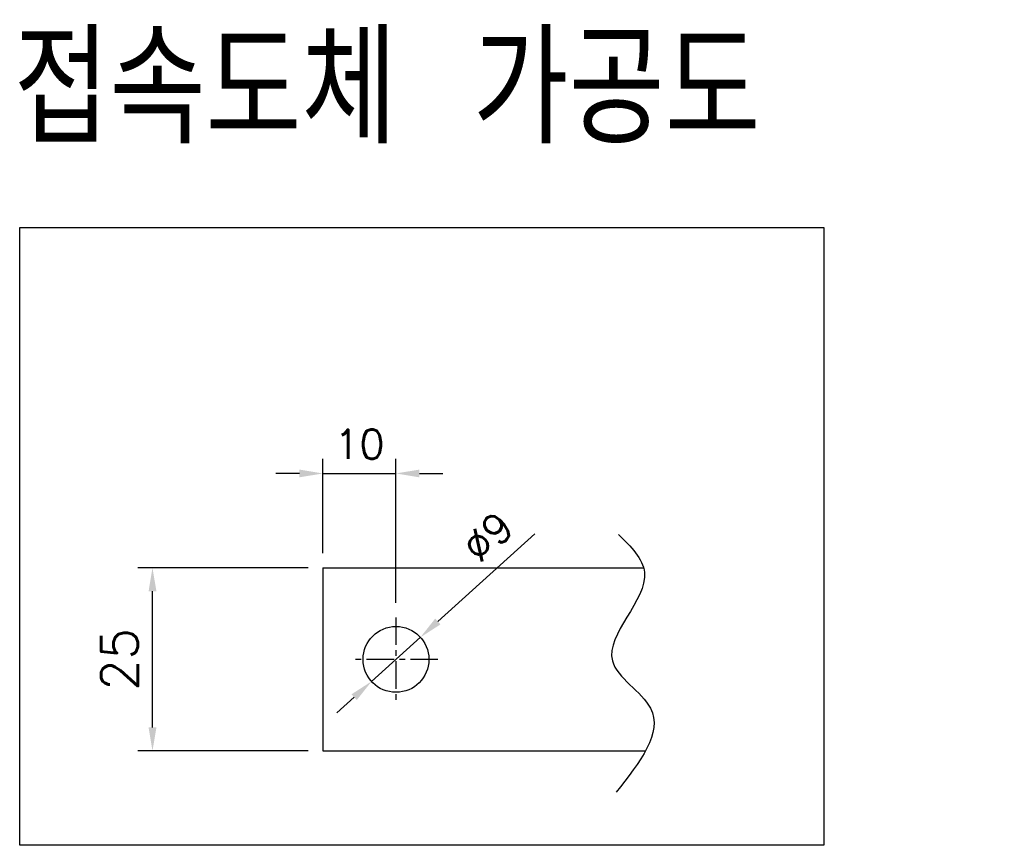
# Model space of a CAD drawing. Extents: x 875 to 2710, y -907 to 1657.
# Tile 13 of 16: x 1774 to 1909, y 894 to 1006. Entities that reach past the tile are written whole.
import ezdxf

# ---------------------------------------------------------------- set-up
doc = ezdxf.new("R2010")
doc.units = 0
doc.header["$LTSCALE"] = 3
doc.header["$MEASUREMENT"] = 0
doc.linetypes.add('CENTER', pattern=[2, 1.25, -0.25, 0.25, -0.25])
doc.layers.get('0').update_dxf_attribs({"linetype": 'CONTINUOUS'})
doc.layers.get('Defpoints').update_dxf_attribs({"linetype": 'CONTINUOUS'})
doc.layers.add('cen', color=1, linetype='CENTER')
doc.layers.add('di', color=3, linetype='CONTINUOUS')
doc.styles.add('KIM', font='ROMANS.shx', dxfattribs={"height": 5, "bigfont": 'GSG1.shx'})
doc.styles.get("Standard").update_dxf_attribs({"font": 'romans.shx', "height": 4, "bigfont": 'ghs.shx'})
doc.dimstyles.get("Standard").update_dxf_attribs({"dimtxt": 0.18, "dimasz": 0.18, "dimexe": 0.18, "dimexo": 0.0625, "dimgap": 0.09, "dimtad": 0, "dimtih": 1, "dimtoh": 1, "dimdec": 4, "dimzin": 0, "dimdsep": 46, "dimtxsty": 'Standard', "dimcen": 0.09, "dimadec": 0, "dimazin": 0, "dimtfac": 1, "dimtdec": 4, "dimtofl": 0, "dimtmove": 0, "dimatfit": 3, "dimfxl": 0, "dimtolj": 1, "dimtzin": 0, "dimarcsym": 0})
doc.dimstyles.new('STANDARD$0', dxfattribs={"dimtxt": 5, "dimasz": 5, "dimexe": 1, "dimexo": 2, "dimgap": 2, "dimtad": 1, "dimdec": 4, "dimzin": 12, "dimdsep": 46, "dimtxsty": 'KIM', "dimcen": -1, "dimdle": 0.1, "dimadec": 0, "dimazin": 0, "dimtfac": 1, "dimtdec": 4, "dimtmove": 0, "dimatfit": 3, "dimfxl": 0, "dimtolj": 1, "dimtzin": 0, "dimarcsym": 0})

# ---------------------------------------------------------------- blocks, each defined once
blk = doc.blocks.new('*D140')
at = {"layer": 'Defpoints', "color": 0}
for p in [(1825.54, 944.47), (1815.54, 931.58), (1825.54, 924.82)]:
    blk.add_point(p, dxfattribs=at)
at = {"layer": 'di'}
for p, q in [((1815.54, 933.58), (1815.54, 946.47)), ((1825.54, 926.82), (1825.54, 946.47)), ((1812.34, 944.47), (1809.14, 944.47)), ((1815.54, 944.47), (1825.54, 944.47)), ((1828.74, 944.47), (1831.94, 944.47))]:
    blk.add_line(p, q, dxfattribs=at)
for points in [[(1812.34, 945), (1812.34, 943.94), (1815.54, 944.47)], [(1828.74, 945), (1828.74, 943.94), (1825.54, 944.47)]]:
    blk.add_solid(points, dxfattribs=at)
at = {"layer": 'di', "insert": (1820.54, 948.47), "char_height": 4, "attachment_point": 5}
blk.add_mtext('\\A1;10', dxfattribs=at)
blk = doc.blocks.new('*D141')
at = {"layer": 'Defpoints', "color": 0}
for p in [(1828.88, 922.1), (1822.2, 916.07)]:
    blk.add_point(p, dxfattribs=at)
at = {"layer": 'di'}
for p, q in [((1844.52, 936.23), (1831.25, 924.24)), ((1822.2, 916.07), (1828.88, 922.1)), ((1819.82, 913.92), (1817.45, 911.77))]:
    blk.add_line(p, q, dxfattribs=at)
for points in [[(1830.89, 924.64), (1831.61, 923.85), (1828.88, 922.1)], [(1819.47, 914.32), (1820.18, 913.52), (1822.2, 916.07)]]:
    blk.add_solid(points, dxfattribs=at)
at = {"layer": 'di', "insert": (1838.09, 935.81), "char_height": 4, "attachment_point": 5, "rotation": 42.0968}
blk.add_mtext('\\A1;∅9', dxfattribs=at)
blk = doc.blocks.new('*D142')
at = {"layer": 'Defpoints', "color": 0}
for p in [(1792.27, 931.58), (1815.54, 931.58), (1815.54, 906.58)]:
    blk.add_point(p, dxfattribs=at)
at = {"layer": 'di'}
for p, q in [((1813.54, 931.58), (1790.27, 931.58)), ((1792.27, 909.78), (1792.27, 928.38)), ((1813.54, 906.58), (1790.27, 906.58))]:
    blk.add_line(p, q, dxfattribs=at)
for points in [[(1791.74, 928.38), (1792.81, 928.38), (1792.27, 931.58)], [(1791.74, 909.78), (1792.81, 909.78), (1792.27, 906.58)]]:
    blk.add_solid(points, dxfattribs=at)
at = {"layer": 'di', "insert": (1787.77, 919.08), "char_height": 5, "attachment_point": 5, "rotation": 90, "style": 'KIM'}
blk.add_mtext('\\A1;25', dxfattribs=at)

msp = doc.modelspace()

# ---------------------------------------------------------------- linework, layer by layer
for p, q in [((1815.538, 931.582), (1815.538, 906.582)), ((1815.538, 931.582), (1859.36, 931.582)), ((1815.538, 906.582), (1859.63, 906.582))]:
    msp.add_line(p, q)
msp.add_circle((1825.538, 919.082), 4.5)
at = {"layer": 'cen'}
for p, q in [((1825.538, 924.822), (1825.538, 913.342)), ((1831.278, 919.082), (1819.798, 919.082))]:
    msp.add_line(p, q, dxfattribs=at)
at = {"layer": 'di'}
msp.add_lwpolyline([(1774.129, 978.053), (1883.972, 978.053), (1883.972, 893.69), (1774.129, 893.69)], close=True, dxfattribs=at)
msp.add_spline([(1855.949, 936.134), (1859.481, 930.964), (1855.107, 918.889), (1860.302, 912.43), (1855.606, 900.928)], degree=3, dxfattribs=at)

# ---------------------------------------------------------------- texts
at = {"layer": 'di', "insert": (1773.3, 1004.513), "char_height": 15, "width": 163.85897, "attachment_point": 1}
msp.add_mtext('{\\Fromans,hgs|c129;접속도체 가공도}', dxfattribs=at)

# ---------------------------------------------------------------- dimensions: what is measured, and where the dimension line sits
at = {"layer": 'di'}
dim = msp.add_linear_dim(base=(1825.538, 944.469), p1=(1815.538, 931.582), p2=(1825.538, 924.822), dimstyle='Standard', override={"dimtxt": 4, "dimasz": 3.2, "dimexe": 2, "dimexo": 2, "dimgap": 2, "dimtad": 1, "dimtih": 0, "dimtoh": 0, "dimdec": 2, "dimzin": 8, "dimcen": 0, "dimclrd": 256, "dimclre": 256, "dimclrt": 256, "dimadec": 2, "dimazin": 2, "dimtfac": 0.6, "dimtdec": 2, "dimtofl": 1, "dimtzin": 8, "dimlwd": 65535, "dimlwe": 65535, "dimarcsym": 1}, dxfattribs=at)
dim.commit()
dim.dimension.update_dxf_attribs({"geometry": '*D140', "text_midpoint": (1820.538, 944.469), "dimtype": 160})
dim = msp.add_diameter_dim_2p(p1=(1822.199, 916.065), p2=(1828.877, 922.099), dimstyle='Standard', override={"dimtxt": 4, "dimasz": 3.2, "dimexe": 2, "dimexo": 2, "dimgap": 2, "dimtad": 1, "dimtih": 0, "dimtoh": 0, "dimdec": 2, "dimzin": 8, "dimcen": 0, "dimclrd": 256, "dimclre": 256, "dimclrt": 256, "dimadec": 2, "dimazin": 2, "dimtfac": 0.6, "dimtdec": 2, "dimtofl": 1, "dimtzin": 8, "dimlwd": 65535, "dimlwe": 65535, "dimarcsym": 1}, dxfattribs=at)
dim.commit()
dim.dimension.update_dxf_attribs({"geometry": '*D141', "text_midpoint": (1840.773, 932.846), "dimtype": 163})
dim = msp.add_linear_dim(base=(1792.272, 931.582), p1=(1815.538, 906.582), p2=(1815.538, 931.582), angle=90, dimstyle='STANDARD$0', override={"dimtxt": 4, "dimasz": 3.2, "dimexe": 2, "dimdec": 2, "dimzin": 8, "dimcen": 0, "dimclrd": 256, "dimclre": 256, "dimclrt": 256, "dimadec": 2, "dimazin": 2, "dimtfac": 0.6, "dimtdec": 2, "dimtzin": 8, "dimlwd": 65535, "dimlwe": 65535, "dimarcsym": 1}, dxfattribs=at)
dim.commit()
dim.dimension.update_dxf_attribs({"geometry": '*D142', "text_midpoint": (1787.772, 919.082)})

doc.saveas('drawing.dxf')
